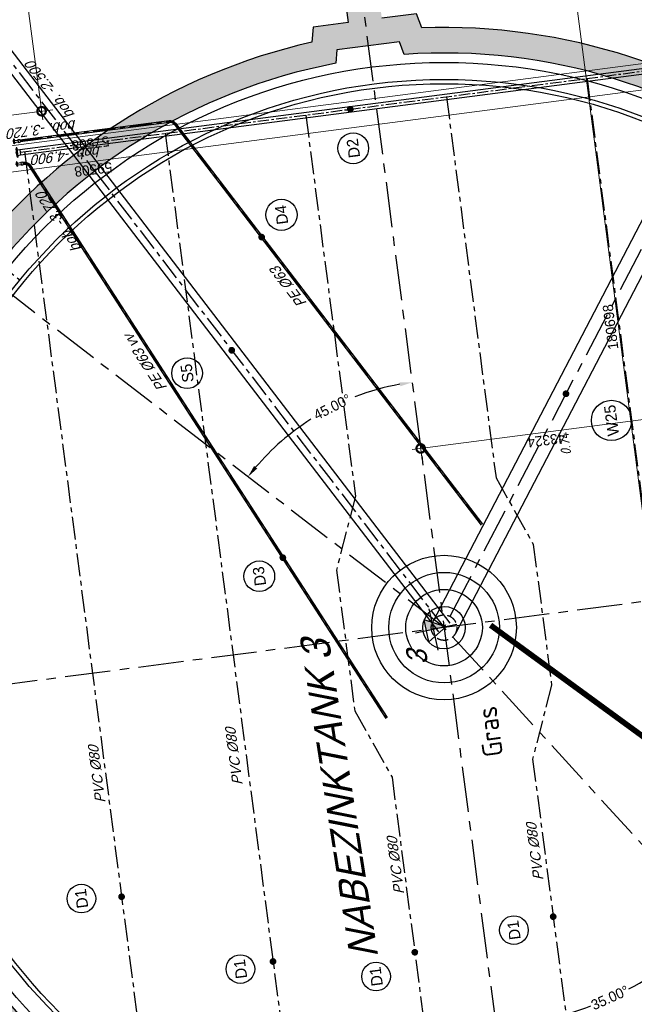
# Model space of a CAD drawing. Extents: x 117893332 to 118394757, y 454959407 to 455669244.
# Tile 19 of 256: x 118183504 to 118205174, y 455171177 to 455205911. Entities that reach past the tile are written whole.
import ezdxf
from ezdxf.enums import TextEntityAlignment as Align

# ---------------------------------------------------------------- set-up
doc = ezdxf.new("R2010")
doc.units = 0
doc.header["$LTSCALE"] = 200
for name, pattern in [('DASHED', [19.05, 12.7, -6.35]), ('Tauw_HIDDEN3', [2.8, 2, -0.8]), ('Tauw_L_Center1', [13, 8, -1.67, 1.66, -1.67]), ('Tauw_L_Center2', [6.499, 4, -0.833, 0.833, -0.833]), ('Tauw_Stramien', [13, 8, -1.67, 1.66, -1.67])]:
    doc.linetypes.add(name, pattern=pattern)
doc.layers.get('0').update_dxf_attribs({"linetype": 'CONTINUOUS'})
for name, color, linetype in [('EL_N_A_EB00----REVISIE~-_-----', 1, 'CONTINUOUS'), ('KABELLOOP', 6, 'CONTINUOUS'), ('LEIDINGLOOP', 6, 'CONTINUOUS'), ('ZU_B_-_MB0090--MAAIVELD_DUN~-_001--', 1, 'CONTINUOUS'), ('ZU_B_-_XX------extern-TEK-T19', 231, 'CONTINUOUS'), ('ZU_N_-_AL999---LA_PE-63_pgr17__18_^200~-_-----', 7, 'CONTINUOUS'), ('ZU_N_-_AL999---LA_PE-63_pgr17__20_^200~M_-----', 7, 'CONTINUOUS'), ('ZU_N_-_AL999---LA_PE-63_vbr11__18_^200~-_-----', 7, 'CONTINUOUS'), ('ZU_N_-_AL999---LA_PE-63_vbr11__18_^200~N_-----', 7, 'CONTINUOUS'), ('ZU_N_-_AL999---LA_PE-63_vbr11__20_^200~M_-----', 7, 'CONTINUOUS'), ('ZU_N_-_AL999---LD_pvc200_vbr11__18_^200~N_-----', 7, 'CONTINUOUS'), ('ZU_N_-_AL999---LD_pvc200_vbr11__20_^200~M_-----', 7, 'CONTINUOUS'), ('ZU_N_-_AL999---LD_pvc80_sdr00__18_^200~-_-----', 7, 'CONTINUOUS'), ('ZU_N_-_AL999---LD_pvc80_sdr00__20_^200~M_-----', 7, 'CONTINUOUS'), ('ZU_N_-_AL999---LS_GVK500_pgr05__18_^200~N_-----', 7, 'CONTINUOUS'), ('ZU_N_-_AL999---LS_GVK500_pgr05__20_^200~M_-----', 7, 'CONTINUOUS'), ('ZU_N_-_AL999---LW_gvk900_pgr05__20_^200~M_-----', 7, 'CONTINUOUS'), ('ZU_N_-_DX1AMA--_maatvoering_ANG__18_^200', 7, 'CONTINUOUS'), ('ZU_N_-_EL999---LA_PE-63_vgr11~W_-----', 15, 'CONTINUOUS'), ('ZU_N_-_EL999---LA_PE-63_zgr17~W_-----', 15, 'CONTINUOUS'), ('ZU_N_-_EL999---LD_PE-65_sdr00~H_-----', 2, 'Tauw_L_Center2'), ('ZU_N_-_EL999---LD_pvc200_vgr11~H_-----', 2, 'Tauw_L_Center2'), ('ZU_N_-_EL999---LD_pvc200_vgr11~W_-----', 8, 'CONTINUOUS'), ('ZU_N_-_EL999---LD_pvc80_sdr00~H_-----', 2, 'Tauw_L_Center2'), ('ZU_N_-_EL999---LS_GVK500_pgr05~H_-----', 2, 'Tauw_L_Center2'), ('ZU_N_-_EL999---LS_GVK500_pgr05~W_-----', 2, 'CONTINUOUS'), ('ZU_N_-_EL999---LW_gvk900_pgr05~H_-----', 2, 'Tauw_L_Center1'), ('ZU_N_-_EL999---LW_gvk900_pgr05~W_-----', 2, 'CONTINUOUS'), ('ZU_N_-_MB00----SYM_SONDERING~-_001--', 1, 'CONTINUOUS'), ('ZU_N_-_ML999---LA_PE-63_pgr17__20_^200~M_-----', 7, 'CONTINUOUS'), ('ZU_N_-_ML999---LA_PE-63_vbr11__20_^200~M_-----', 7, 'CONTINUOUS'), ('ZU_N_-_ML999---LD_pvc200_vbr11__20_^200~M_-----', 7, 'CONTINUOUS'), ('ZU_N_-_ML999---LD_pvc80_sdr00__20_^200~M_-----', 7, 'CONTINUOUS'), ('ZU_N_-_ML999---LS_GVK500_pgr05__20_^200~M_-----', 7, 'CONTINUOUS'), ('ZU_N_-_ML999---LW_gvk900_pgr05__20_^200~M_-----', 7, 'CONTINUOUS'), ('ZU_N_-_TB00----tekst__35_^200~-_-----', 7, 'CONTINUOUS'), ('ZU_N_-_TB00----tekst__50_^200~-_-----', 7, 'CONTINUOUS'), ('ZU_N_A_EB00--E-BETON~-_-----', 7, 'CONTINUOUS'), ('ZU_N_A_EL999---L__GY-KR63_pn10~W_-----', 8, 'CONTINUOUS'), ('ZU_N_A_EL999---L__GY-VK200_pn10~W_-----', 8, 'CONTINUOUS'), ('ZU_N_A_EV02----_kant verharding ov betontegels-halfsteensverband~k_-----', 253, 'CONTINUOUS'), ('ZU_N_A_HV01----_arcering verharding gv asfalt~v_-----', 253, 'CONTINUOUS'), ('ZU_N_A_HV01----_arcering verharding ov grind~v_-----', 253, 'CONTINUOUS'), ('ZU_N_A_HV02----molgoot ov betonstraatsteen~v_-----', 253, 'CONTINUOUS'), ('ZU_N_D_EB00----ONDERDEEL~-_-----', 2, 'CONTINUOUS'), ('ZU_N_H_EB00--E-BETON~-_-----', 7, 'Tauw_HIDDEN3'), ('ZU_N_N_MB00X---ALG_Stramien~-_-----', 7, 'Tauw_Stramien')]:
    doc.layers.add(name, color=color, linetype=linetype)
doc.layers.add('ZU_N_-_DX1AMA--_maatvoering_LIN__18_^200', color=7, linetype='CONTINUOUS', lineweight=18)
doc.styles.add('civiel', font='civiel.shx')
doc.styles.add('ISO', font='ISO')
doc.styles.add('TAUW-ISOCP', font='tcb_isocp.shx')
doc.styles.add('tcb_isocp', font='tcb_isocp.shx')
doc.dimstyles.new('tzu18-dot_^200', dxfattribs={"dimscale": 200, "dimtxt": 1.8, "dimasz": 3, "dimexe": 2, "dimexo": 0, "dimgap": 0.5, "dimtad": 1, "dimdec": 0, "dimzin": 0, "dimdsep": 46, "dimtxsty": 'TAUW-ISOCP', "dimblk": 'DOTSMALL', "dimcen": 2, "dimdle": 1.5, "dimclre": 8, "dimadec": 0, "dimazin": 0, "dimtp": 1, "dimtm": 1, "dimtfac": 1, "dimtix": 1, "dimtmove": 1, "dimatfit": 3, "dimldrblk": 'DOTSMALL', "dimfxl": 1, "dimtvp": 0.5, "dimtolj": 1, "dimtzin": 0, "dimlwd": -1, "dimlwe": 5, "dimarcsym": 0})

# ---------------------------------------------------------------- blocks, each defined once
blk = doc.blocks.new('_VK200200')
at = {"color": 0}
for p, q in [((0, 134), (0, -134)), ((0, 134), (24, 134)), ((24, 170), (24, -170)), ((41, 170), (24, 170)), ((41, 170), (41, -170)), ((41, 100), (140, 100)), ((61, 100), (41, 100)), ((140, 100), (140, -100)), ((0, -134), (24, -134)), ((41, -170), (24, -170)), ((41, -100), (140, -100)), ((61, -100), (41, -100))]:
    blk.add_line(p, q, dxfattribs=at)
blk.add_point((0, 0), dxfattribs=at)
blk = doc.blocks.new('_KR5063')
for p, q in [((0, 51), (0, -51)), ((0, 51), (19, 51)), ((19, 82.5), (19, -82.5)), ((35, 82.5), (19, 82.5)), ((35, 82.5), (35, -82.5)), ((35, 31.5), (165, 31.5)), ((55, 31.5), (35, 31.5)), ((165, 51), (165, -51)), ((165, 51), (235, 51)), ((235, 51), (235, -51)), ((0, -51), (19, -51)), ((35, -82.5), (19, -82.5)), ((35, -31.5), (165, -31.5)), ((55, -31.5), (35, -31.5)), ((165, -51), (235, -51))]:
    blk.add_line(p, q)
blk.add_point((0, 0))
blk = doc.blocks.new('zusondg1')
for p, q in [((0, -1.056), (0, 0.819)), ((-0.934, 0), (0.934, 0)), ((-0.5, 0.315), (0, -0.551)), ((-0.5, 0.315), (0.5, 0.315)), ((0, -0.551), (0.5, 0.315))]:
    blk.add_line(p, q)
for points in [[(0, -0.551), (0, 0.315), (0.5, 0.315)], [(0, -0.551), (0, 0.315), (0.5, 0.315), (0, -0.551)]]:
    blk.add_solid(points)
blk = doc.blocks.new('*D177')
at = {"layer": 'ZU_N_-_DX1AMA--_maatvoering_ANG__18_^200', "transparency": 16777216}
for start, end in [(100.2572, 111.1035), (122.606, 139.5826)]:
    blk.add_arc((118198466, 455184465), 8725, start, end, dxfattribs=at)
for points in [[(118196901, 455193122), (118196923, 455192979), (118197339, 455193117)], [(118191879, 455190077), (118191767, 455190167), (118191551, 455189786)]]:
    blk.add_solid(points, dxfattribs=at)
at = {"layer": 'ZU_N_-_DX1AMA--_maatvoering_ANG__18_^200', "transparency": 16777216, "insert": (118194524, 455192249), "char_height": 360, "attachment_point": 5, "rotation": 26.8547, "style": 'civiel'}
blk.add_mtext('\\A1;45.00°', dxfattribs=at)
blk = doc.blocks.new('_DotSmall')
at = {"color": 0, "linetype": 'ByBlock', "const_width": 0.5}
blk.add_lwpolyline([(-0.0625, 0, 1), (0.0625, 0, 1)], format="xyb", close=True, dxfattribs=at)
blk = doc.blocks.new('*D205')
at = {"layer": 'ZU_N_-_DX1AMA--_maatvoering_LIN__18_^200', "color": 8, "lineweight": 5, "transparency": 16777216}
for p, q in [((118240510, 455197091), (118240655, 455195981)), ((118197549, 455191499), (118197693, 455190389))]:
    blk.add_line(p, q, dxfattribs=at)
at = {"layer": 'ZU_N_-_DX1AMA--_maatvoering_LIN__18_^200', "color": 0, "transparency": 16777216}
blk.add_line((118197344, 455190747), (118240900, 455196416), dxfattribs=at)
at = {"layer": 'ZU_N_-_DX1AMA--_maatvoering_LIN__18_^200', "color": 0, "transparency": 16777216, "xscale": 600, "yscale": 600, "zscale": 600}
for p, rotation in [((118240603, 455196377), 7.416313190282), ((118197642, 455190785), 187.416313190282)]:
    blk.add_blockref('_DotSmall', p, dxfattribs=dict(at, rotation=rotation))
at = {"layer": 'ZU_N_-_DX1AMA--_maatvoering_LIN__18_^200', "color": 0, "transparency": 16777216, "insert": (118202072, 455191080), "char_height": 360, "attachment_point": 5, "rotation": 187.4163, "style": 'TAUW-ISOCP'}
blk.add_mtext('\\A1;43324', dxfattribs=at)
blk = doc.blocks.new('*D206')
at = {"layer": 'ZU_N_-_DX1AMA--_maatvoering_LIN__18_^200', "color": 8, "lineweight": 5, "transparency": 16777216}
for p, q in [((118182995, 455364675), (118182152, 455364566)), ((118206319, 455185489), (118205476, 455185379))]:
    blk.add_line(p, q, dxfattribs=at)
at = {"layer": 'ZU_N_-_DX1AMA--_maatvoering_LIN__18_^200', "color": 0, "transparency": 16777216}
blk.add_line((118205912, 455185134), (118182510, 455364915), dxfattribs=at)
at = {"layer": 'ZU_N_-_DX1AMA--_maatvoering_LIN__18_^200', "color": 0, "transparency": 16777216, "xscale": 600, "yscale": 600, "zscale": 600}
for p, rotation in [((118182549, 455364617), 97.41631319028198), ((118205873, 455185431), 277.416313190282)]:
    blk.add_blockref('_DotSmall', p, dxfattribs=dict(at, rotation=rotation))
at = {"layer": 'ZU_N_-_DX1AMA--_maatvoering_LIN__18_^200', "color": 0, "transparency": 16777216, "insert": (118204336, 455195072), "char_height": 360, "attachment_point": 5, "rotation": 97.4163, "style": 'TAUW-ISOCP'}
blk.add_mtext('\\A1;180698', dxfattribs=at)
blk = doc.blocks.new('*D208')
at = {"layer": 'ZU_N_-_DX1AMA--_maatvoering_LIN__18_^200', "color": 8, "lineweight": 5, "transparency": 16777216}
for p, q in [((118163073, 455362082), (118163916, 455362192)), ((118181831, 455202364), (118184672, 455202734))]:
    blk.add_line(p, q, dxfattribs=at)
at = {"layer": 'ZU_N_-_DX1AMA--_maatvoering_LIN__18_^200', "color": 0, "transparency": 16777216}
blk.add_line((118184314, 455202384), (118163480, 455362438), dxfattribs=at)
at = {"layer": 'ZU_N_-_DX1AMA--_maatvoering_LIN__18_^200', "color": 0, "transparency": 16777216, "xscale": 600, "yscale": 600, "zscale": 600}
for p, rotation in [((118163519, 455362140), 97.41631319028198), ((118184275, 455202682), 277.416313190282)]:
    blk.add_blockref('_DotSmall', p, dxfattribs=dict(at, rotation=rotation))
at = {"layer": 'ZU_N_-_DX1AMA--_maatvoering_LIN__18_^200', "color": 0, "transparency": 16777216, "insert": (118183390, 455207311), "char_height": 360, "attachment_point": 5, "rotation": 97.4163, "style": 'TAUW-ISOCP'}
blk.add_mtext('\\A1;160804', dxfattribs=at)
blk = doc.blocks.new('*D209')
at = {"layer": 'ZU_N_-_DX1AMA--_maatvoering_LIN__18_^200', "color": 8, "lineweight": 5, "transparency": 16777216}
for p, q in [((118238903, 455209440), (118239047, 455208330)), ((118181831, 455202364), (118182020, 455200907))]:
    blk.add_line(p, q, dxfattribs=at)
at = {"layer": 'ZU_N_-_DX1AMA--_maatvoering_LIN__18_^200', "color": 0, "transparency": 16777216}
blk.add_line((118181671, 455201265), (118239293, 455208765), dxfattribs=at)
at = {"layer": 'ZU_N_-_DX1AMA--_maatvoering_LIN__18_^200', "color": 0, "transparency": 16777216, "xscale": 600, "yscale": 600, "zscale": 600}
for p, rotation in [((118238995, 455208726), 7.416313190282), ((118181969, 455201303), 187.416313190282)]:
    blk.add_blockref('_DotSmall', p, dxfattribs=dict(at, rotation=rotation))
at = {"layer": 'ZU_N_-_DX1AMA--_maatvoering_LIN__18_^200', "color": 0, "transparency": 16777216, "insert": (118186001, 455201546), "char_height": 360, "attachment_point": 5, "rotation": 187.4163, "style": 'TAUW-ISOCP'}
blk.add_mtext('\\A1;57508', dxfattribs=at)
blk = doc.blocks.new('*D210')
at = {"layer": 'ZU_N_-_DX1AMA--_maatvoering_LIN__18_^200', "color": 8, "lineweight": 5, "transparency": 16777216}
for p, q in [((118239021, 455208528), (118239166, 455207417)), ((118180011, 455200847), (118180156, 455199736))]:
    blk.add_line(p, q, dxfattribs=at)
at = {"layer": 'ZU_N_-_DX1AMA--_maatvoering_LIN__18_^200', "color": 0, "transparency": 16777216}
blk.add_line((118179807, 455200094), (118239412, 455207853), dxfattribs=at)
at = {"layer": 'ZU_N_-_DX1AMA--_maatvoering_LIN__18_^200', "color": 0, "transparency": 16777216, "xscale": 600, "yscale": 600, "zscale": 600}
for p, rotation in [((118239114, 455207814), 7.416313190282), ((118180104, 455200133), 187.416313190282)]:
    blk.add_blockref('_DotSmall', p, dxfattribs=dict(at, rotation=rotation))
at = {"layer": 'ZU_N_-_DX1AMA--_maatvoering_LIN__18_^200', "color": 0, "transparency": 16777216, "insert": (118186099, 455200631), "char_height": 360, "attachment_point": 5, "rotation": 187.4163, "style": 'TAUW-ISOCP'}
blk.add_mtext('\\A1;59508', dxfattribs=at)
blk = doc.blocks.new('*D263')
at = {"layer": 'ZU_N_-_DX1AMA--_maatvoering_ANG__18_^200', "transparency": 16777216}
for start, end in [(297.0695, 310.6864), (279.1498, 291.2049)]:
    blk.add_arc((118198466, 455184465), 14309, start, end, dxfattribs=at)
for points in [[(118207746, 455173669), (118207842, 455173561), (118208117, 455173902)], [(118200751, 455170267), (118200731, 455170410), (118200314, 455170276)]]:
    blk.add_solid(points, dxfattribs=at)
at = {"layer": 'ZU_N_-_DX1AMA--_maatvoering_ANG__18_^200', "transparency": 16777216, "insert": (118204317, 455171408), "char_height": 360, "attachment_point": 5, "rotation": 24.1372, "style": 'TAUW-ISOCP'}
blk.add_mtext('\\A1;35.00°', dxfattribs=at)
blk = doc.blocks.new('A$C051E189E')
at = {"layer": 'LEIDINGLOOP', "linetype": 'DASHED', "const_width": 200}
blk.add_lwpolyline([(-5706, 21708, 0.593975), (-14559, -16810)], format="xyb", dxfattribs=at)
blk.add_lwpolyline([(-16511, -21622), (-15727, -20837), (-15727, -18037), (-127, -1637)], dxfattribs=at)
blk = doc.blocks.new('A$C6DFC50BF')
at = {"layer": 'KABELLOOP', "linetype": 'DASHED', "const_width": 200}
blk.add_lwpolyline([(-5706, 21708, 0.593975), (-14559, -16810)], format="xyb", dxfattribs=at)
blk.add_lwpolyline([(-16511, -21622), (-15727, -20837), (-15727, -18037), (-127, -1637)], dxfattribs=at)

msp = doc.modelspace()

# ---------------------------------------------------------------- hatches: boundary and pattern name
at = {"layer": 'ZU_N_A_HV01----_arcering verharding gv asfalt~v_-----'}
h = msp.add_hatch(dxfattribs=at)
h.set_pattern_fill('ASFALT', color=256, scale=3000)
h.set_pattern_definition([(157.41631, (118248804.68, 455213277.6), (-144.0122, -346.24485), []), (217.41631, (118248804.68, 455213277.6), (227.85075, -297.8406), [])])
h.paths.add_polyline_path([(118253562.5, 455173882.8, -0.413671), (118245855.8, 455163886.8), (118232779.4, 455162183.4, -0.2396014), (118226539.3, 455164396.4), (118222931.6, 455163926.7), (118222383.7, 455168135.5), (118218106.9, 455167574.6), (118214434.7, 455164219.5), (118215506.4, 455155986.2), (118286398.3, 455165214), (118285827.7, 455169598.1), (118269443.6, 455167465.5, -0.4142136), (118257765.8, 455176453.3), (118256227.9, 455188268.7, -0.4142136), (118265215.7, 455199946.5), (118292266.1, 455203467.5), (118291600.1, 455208584.4), (118288512.1, 455208182.4, -0.4142136), (118286360.3, 455209838.5), (118282082.5, 455242702.4), (118277103.6, 455242054.3, -0.4142136), (118269661, 455247782.5), (118267518.7, 455264240.6), (118262945.7, 455263645.4), (118267639.6, 455227475.9), (118267223.1, 455227422), (118267223.1, 455227421.8), (118252708.4, 455225559), (118252749.8, 455225241.2), (118251437.4, 455225070.9), (118250715, 455230620.6), (118243327.3, 455287376.9), (118243629.7, 455287416.2), (118243124.4, 455290872.4), (118240928.7, 455307740.1, -0.4142135), (118245603.8, 455313814.3), (118274546.5, 455317581.7), (118274030.2, 455321548.3), (118245583.3, 455317845.4, -0.4142136), (118239509, 455322520.5), (118233549.8, 455368302.3, 0.4142136), (118222813.3, 455376565.6), (118207809.9, 455374612.7, 0.4142136), (118199546.6, 455363876.2), (118205505.9, 455318094.4, -0.4142124), (118200830.9, 455312020.1), (118163460.6, 455307155.6), (118165370.9, 455292480.2), (118168069.6, 455292831.5), (118168020.6, 455293207.6, -0.4142129), (118177008.5, 455304885.4), (118193278.4, 455307003.2, -0.1343417), (118196112.3, 455306610.7), (118204322.8, 455303093.5), (118205538.1, 455305921.5, -0.2648124), (118209818.1, 455309156.2), (118230144.2, 455311802, -0.4142136), (118236218.5, 455307127), (118240860.1, 455271468.1, -0.4142136), (118236185, 455265393.9), (118214173, 455262528.6), (118214897.7, 455256960.6, -0.4142136), (118212810.3, 455254248.5), (118211683.3, 455254101.8), (118212034, 455251407.1), (118215577.2, 455248630.1), (118219142.1, 455249094.1), (118218436.6, 455254511.8, -0.4142294), (118220524, 455257224), (118236969.8, 455259364.7, -0.414213), (118243044, 455254689.7), (118246252.7, 455230039.7)])
h.paths.add_polyline_path([(118261528.7, 455214269.2, -0.4142136), (118263616.1, 455216981.4), (118275257.9, 455218496.7, -0.4142136), (118277970, 455216409.4), (118278976.7, 455208675.7, -0.4142136), (118276889.3, 455205963.6), (118274097.8, 455205600.3, -0.4142136), (118272506.4, 455206825.1), (118272485.3, 455206987.6), (118269242.6, 455206565.5), (118269263.8, 455206403, -0.4142136), (118268038.9, 455204811.6), (118265247.5, 455204448.2, -0.4142136), (118262535.4, 455206535.6)], flags=16)
h.paths.add_polyline_path([(118241537.9, 455300913.5), (118240100, 455300726.2), (118239912.7, 455302164.1), (118241350.6, 455302351.4)], flags=16)
h.paths.add_polyline_path([(118240440.7, 455309039.9), (118239002.9, 455308852.6), (118238815.6, 455310290.4), (118240253.4, 455310477.7)], flags=16)
h.paths.add_polyline_path([(118229627.9, 455315768.6), (118215546.7, 455313935.7, -0.4142136), (118209472.4, 455318610.7), (118204138, 455359592.1, -0.4142395), (118213125.7, 455371270.9), (118217290.6, 455371813, -0.4142136), (118228968.4, 455362825.1), (118234303, 455321842.8, -0.4142136)], flags=16)
h.paths.add_polyline_path([(118229573.7, 455316185), (118215492.5, 455314352.1, -0.4142136), (118209888.9, 455318664.9), (118204554.5, 455359646.4, -0.41424), (118213180, 455370854.4), (118217344.8, 455371396.5, -0.4142136), (118228551.9, 455362770.9), (118233886.5, 455321788.6, -0.4142136)], flags=0)
h.paths.add_polyline_path([(118232786.1, 455366810.1), (118231546.6, 455366648.6), (118231359.3, 455368086.5), (118232598.8, 455368248)], flags=0)
at = {"layer": 'ZU_N_A_HV01----_arcering verharding ov grind~v_-----'}
h = msp.add_hatch(dxfattribs=at)
h.set_pattern_fill('BETONTEGELSHALF', color=256, scale=1200)
h.set_pattern_definition([(97.4163, (118248804.68, 455213277.6), (-356.9884, -46.4681), [360, 0]), (187.4163, (118248804.68, 455213277.6), (-46.4681, 356.9884), [360, -360]), (187.4163, (118248424.45, 455213409.6), (-46.4681, 356.9884), [360, -360]), (97.4163, (118248626.18, 455213254.35), (-356.9884, -46.4681), [360, 0])])
h.paths.add_polyline_path([(118200802, 455302420.9), (118198511.6, 455303421.6), (118199145.9, 455304854.2), (118198306.6, 455305213.8), (118197382.4, 455303095.1, 0.4192254), (118170441.8, 455289326.6), (118168557.7, 455289081.4), (118169614.5, 455280963), (118170454.8, 455281078.3, -53.7292087), (118170651.4, 455279579.4), (118169809.3, 455279466.3), (118169870.2, 455278998.2, 0.3918791), (118192972.4, 455261879.9, 0.0746823), (118199066.6, 455263484), (118200598.7, 455251713.6, 0.074943), (118194298.8, 455251694.8, 0.1709836), (118181916.1, 455245069.7), (118180796.6, 455245862.4), (118180020.8, 455244852.2), (118178738.2, 455243182.2), (118179783.3, 455242311.6, 0.413518), (118185962.3, 455213107, 0.1098393), (118194551, 455209880.8), (118195081.3, 455205807.1), (118193855.9, 455205647.6), (118193809.7, 455205117.1, 0.3611199), (118177310.3, 455183679.5), (118176809.2, 455183499), (118177283.5, 455179855.7), (118177814, 455179809.5, 0.3611199), (118199251.6, 455163310.1), (118199432.1, 455162809), (118203075.4, 455163283.3), (118203121.6, 455163813.8, 0.3611199), (118219621.1, 455185251.4), (118220122.1, 455185431.9), (118219647.8, 455189075.2), (118219117.3, 455189121.4, 0.3611199), (118197679.7, 455205620.9), (118197499.2, 455206121.9), (118196271.2, 455205962), (118195779, 455209743.5, 0.0471511), (118199755.8, 455209792, 0.3598318), (118218572.7, 455229059.5, 0.3785073), (118201837.6, 455251492.7), (118201348.9, 455255247.4), (118201348.9, 455255247.4), (118200697, 455260255.2), (118200207.5, 455264015.7, 0.5816597), (118202100, 455300845.4), (118203062.9, 455303176.3), (118201413.1, 455303897)])
h.paths.add_polyline_path([(118217422.5, 455234392.4), (118217614.8, 455234374.6), (118217870.6, 455232375.2), (118217704.9, 455232307.2, -0.3827551), (118201191.5, 455210894.1), (118201189.2, 455210733.2), (118199170, 455210456.3), (118199070.5, 455210630.6, -0.3827127), (118177563.8, 455227173.4), (118177396.8, 455227173.2), (118177112.6, 455229235.6), (118177280, 455229303.8, -0.1750201), (118180975.6, 455242489.7), (118179978.9, 455243320.1), (118180983, 455244627.6), (118182048.4, 455243873.2, -0.1731812), (118193877.8, 455250727.9), (118193890.4, 455250849.7), (118196004.5, 455251155), (118196021.4, 455251034.8, -0.3835888)], flags=16)
h.paths.add_polyline_path([(118196897.8, 455205136), (118197059.6, 455204686.6, -0.3794767), (118218373, 455188282.8), (118218848.8, 455188241.4), (118219136.2, 455186033.4), (118218686.8, 455185871.5, -0.3794767), (118202283, 455164558.2), (118202241.6, 455164082.3), (118200033.6, 455163794.9), (118199871.7, 455164244.3, -0.3794767), (118178558.4, 455180648.1), (118178082.5, 455180689.5), (118177795.1, 455182897.6), (118178244.5, 455183059.4, -0.3794767), (118194648.3, 455204372.8), (118194689.7, 455204848.6)], flags=16)
at = {"layer": 'ZU_N_A_HV02----molgoot ov betonstraatsteen~v_-----'}
h = msp.add_hatch(dxfattribs=at)
h.set_pattern_fill('BRICK', color=256, scale=33.07086)
h.set_pattern_definition([(97.41631, (118248804.68, 455213277.58), (-208.2432, -27.10636), []), (187.4163, (118248804.68, 455213277.6), (54.2127, -416.4864), [210, -210]), (187.4163, (118248777.57, 455213485.83), (54.2127, -416.4864), [-210, 210])])
h.paths.add_polyline_path([(118236130.8, 455265810.4), (118213702.3, 455262890.9), (118213756.5, 455262474.4), (118214481.2, 455256906.4, -0.4142136), (118212756.1, 455254665), (118211212.6, 455254464), (118211639.7, 455251182.5), (118215456.8, 455248190.8), (118219612.8, 455248731.8), (118218853.1, 455254566, -0.4142295), (118220578.2, 455256807.5), (118237024, 455258948.2, -0.4142136), (118242627.6, 455254635.5), (118245836.2, 455229985.5), (118253115.1, 455174065.7, -0.4217249), (118245799.5, 455164303), (118232725.2, 455162599.9, -0.2477246), (118226700.8, 455164841), (118223293.5, 455164399.8), (118222746, 455168606.4), (118217921.3, 455167973.9), (118213990, 455164382.1), (118215144.2, 455155515.5), (118286452.5, 455164797.5), (118286398.3, 455165214), (118215506.4, 455155986.2), (118214434.7, 455164219.5), (118218106.9, 455167574.6), (118222383.7, 455168135.5), (118222931.6, 455163926.7), (118226539.3, 455164396.4, 0.2396014), (118232779.4, 455162183.4), (118245855.8, 455163886.8, 0.413671), (118253562.5, 455173882.8), (118246252.7, 455230039.7), (118243044, 455254689.7, 0.414213), (118236969.8, 455259364.7), (118220524, 455257224, 0.4142294), (118218436.6, 455254511.8), (118219142.1, 455249094.1), (118215577.2, 455248630.1), (118212034, 455251407.1), (118211683.3, 455254101.8), (118212810.3, 455254248.5, 0.4142136), (118214897.7, 455256960.6), (118214173, 455262528.6), (118236185, 455265393.9, 0.4142136), (118240860.1, 455271468.1), (118236218.5, 455307127, 0.4142136), (118230144.2, 455311802), (118209818.1, 455309156.2, 0.2648124), (118205538.1, 455305921.5), (118204322.8, 455303093.5), (118196112.3, 455306610.7, 0.1343417), (118193278.4, 455307003.2), (118177008.5, 455304885.4, 0.4142129), (118168020.6, 455293207.6), (118168069.6, 455292831.5), (118168486.1, 455292885.7), (118168437.1, 455293261.8, -0.4142129), (118177062.7, 455304468.9), (118193332.6, 455306586.7, -0.1343417), (118195946.9, 455306224.6), (118199133.4, 455304859.6), (118204543.5, 455302542), (118205924.4, 455305755.6, -0.2648231), (118209872.9, 455308739.8), (118222173, 455310340.9), (118230198.4, 455311385.5, -0.4142144), (118235802, 455307072.8), (118240443.6, 455271413.9, -0.4142136)])

# ---------------------------------------------------------------- linework, layer by layer
at = {"layer": 'ZU_N_-_EL999---LA_PE-63_vgr11~W_-----', "linetype": 'Continuous'}
for p, q in [((118188768.5, 455202355.8), (118188776.6, 455202293.3)), ((118189001.2, 455202259), (118188951.1, 455202220.8))]:
    msp.add_line(p, q, dxfattribs=at)
at = {"layer": 'ZU_N_-_EL999---LA_PE-63_vgr11~W_-----'}
for points in [[(118183508.1, 455201671.1), (118188768.5, 455202355.8, -0.2679323), (118189001.2, 455202259), (118199821.7, 455188116.5)], [(118183516.2, 455201608.6), (118188776.6, 455202293.3, -0.2679323), (118188951.1, 455202220.8), (118199771.7, 455188078.3)]]:
    msp.add_lwpolyline(points, format="xyb", dxfattribs=at)
at = {"layer": 'ZU_N_-_EL999---LA_PE-63_zgr17~W_-----', "linetype": 'Continuous'}
for p, q in [((118183642.9, 455200881.9), (118183651, 455200819.4)), ((118183887.1, 455200768.7), (118183834.2, 455200734.5))]:
    msp.add_line(p, q, dxfattribs=at)
at = {"layer": 'ZU_N_-_EL999---LA_PE-63_zgr17~W_-----'}
for points in [[(118183611.3, 455200877.8), (118183642.9, 455200881.9, -0.2894514), (118183887.1, 455200768.7), (118196461.1, 455181290.3)], [(118183619.5, 455200815.3), (118183651, 455200819.4, -0.2894514), (118183834.2, 455200734.5), (118196408.2, 455181256.1)]]:
    msp.add_lwpolyline(points, format="xyb", dxfattribs=at)
at = {"layer": 'ZU_N_-_EL999---LD_PE-65_sdr00~H_-----'}
for points in [[(118183512.1, 455201639.8), (118188772.6, 455202324.6, -0.2679323), (118188976.1, 455202239.9), (118199796.7, 455188097.4)], [(118183615.4, 455200846.5), (118183647, 455200850.6, -0.2894514), (118183860.7, 455200751.6), (118196434.7, 455181273.2)]]:
    msp.add_lwpolyline(points, format="xyb", dxfattribs=at)
at = {"layer": 'ZU_N_-_EL999---LD_pvc200_vgr11~H_-----', "ltscale": 0.5}
msp.add_lwpolyline([(118183518.7, 455201237.3), (118217359.2, 455205642.2)], dxfattribs=at)
at = {"layer": 'ZU_N_-_EL999---LD_pvc200_vgr11~W_-----', "ltscale": 0.5}
for points in [[(118183505.8, 455201336.5), (118217346.3, 455205741.4)], [(118183531.6, 455201138.1), (118217372.1, 455205543.1)]]:
    msp.add_lwpolyline(points, dxfattribs=at)
at = {"layer": 'ZU_N_-_EL999---LD_pvc80_sdr00~H_-----'}
for points in [[(118203507.1, 455203839.1), (118209013.5, 455161536.8)], [(118198548.9, 455203193.8), (118200299.4, 455189746.3), (118201613.7, 455187396.3), (118202259.1, 455182438.1), (118201590.1, 455179830), (118204186.4, 455159884)], [(118193590.8, 455202548.4), (118195341.2, 455189100.9), (118194672.2, 455186492.8), (118195317.6, 455181534.6), (118196632, 455179184.6), (118199228.3, 455159238.6)], [(118188632.6, 455201903), (118194139, 455159600.7)], [(118183674.4, 455201257.6), (118188900.3, 455161109.9)]]:
    msp.add_lwpolyline(points, dxfattribs=at)
at = {"layer": 'ZU_N_-_EL999---LS_GVK500_pgr05~H_-----'}
msp.add_lwpolyline([(118201023, 455257751.3), (118185474.3, 455255726.4, 0.1989124), (118184976.8, 455255440.1), (118173034.9, 455239922, 0.1989124), (118172885.5, 455239367.8), (118176229, 455213694.2, 0.1316525), (118176377.1, 455213335.3), (118186167.7, 455200538.9), (118198465.7, 455184465.5)], format="xyb", dxfattribs=at)
at = {"layer": 'ZU_N_-_EL999---LS_GVK500_pgr05~W_-----'}
for points in [[(118200990.7, 455257999.2), (118185442, 455255974.3, 0.1989124), (118184778.7, 455255592.5), (118172836.8, 455240074.5, 0.1989124), (118172637.6, 455239335.5), (118175981.1, 455213661.9, 0.1316525), (118176178.6, 455213183.4), (118198267.1, 455184313.5)], [(118201055.2, 455257503.4), (118185506.6, 455255478.5, 0.1989124), (118185174.9, 455255287.6), (118173233, 455239769.6, 0.1989124), (118173133.5, 455239400.1), (118176476.9, 455213726.4, 0.1316525), (118176575.7, 455213487.2), (118198664.2, 455184617.4)]]:
    msp.add_lwpolyline(points, format="xyb", dxfattribs=at)
at = {"layer": 'ZU_N_-_EL999---LW_gvk900_pgr05~H_-----'}
msp.add_lwpolyline([(118207816.3, 455202414.3), (118198465.7, 455184465.5)], dxfattribs=at)
at = {"layer": 'ZU_N_-_EL999---LW_gvk900_pgr05~W_-----'}
for points in [[(118207414.9, 455202617.7), (118198066.6, 455184673.4)], [(118208213.1, 455202201.9), (118198864.7, 455184257.6)]]:
    msp.add_lwpolyline(points, dxfattribs=at)
at = {"layer": 'ZU_N_-_ML999---LA_PE-63_pgr17__20_^200~M_-----', "flags": 128}
msp.add_lwpolyline([(118192036.1, 455198240.6, 0, 0, 0), (118191956.5, 455198150.7, 0, 91.8, 0), (118191962.6, 455198157.5, 91.8, 169.7, 0), (118191979.8, 455198177, 169.7, 221.7, 0), (118192005.6, 455198206.2, 221.7, 240, 0), (118192036.1, 455198240.6, 240, 221.7, 0), (118192066.5, 455198274.9, 221.7, 169.7, 0), (118192092.3, 455198304.1, 169.7, 91.8, 0), (118192109.5, 455198323.6, 91.8, 0, 0), (118192115.6, 455198330.4, 0, 0, 0), (118192036.1, 455198240.6, 0, 0, 0), (118192367.9, 455198615.6, 0, 0, 0)], format="xyseb", dxfattribs=at)
at = {"layer": 'ZU_N_-_ML999---LA_PE-63_pgr17__20_^200~M_-----'}
msp.add_circle((118192732.2, 455199027.3), 549.7, dxfattribs=at)
at = {"layer": 'ZU_N_-_ML999---LA_PE-63_vbr11__20_^200~M_-----', "flags": 128}
msp.add_lwpolyline([(118192781.6, 455186932.2, 0, 0, 0), (118192875.7, 455187006.7, 0, 91.8, 0), (118192868.5, 455187001, 91.8, 169.7, 0), (118192848.1, 455186984.9, 169.7, 221.7, 0), (118192817.6, 455186960.7, 221.7, 240, 0), (118192781.6, 455186932.2, 240, 221.7, 0), (118192745.6, 455186903.7, 221.7, 169.7, 0), (118192715, 455186879.6, 169.7, 91.8, 0), (118192694.6, 455186863.4, 91.8, 0, 0), (118192687.4, 455186857.8, 0, 0, 0), (118192781.6, 455186932.2, 0, 0, 0), (118192376.3, 455186611.7, 0, 0, 0)], format="xyseb", dxfattribs=at)
at = {"layer": 'ZU_N_-_ML999---LA_PE-63_vbr11__20_^200~M_-----'}
msp.add_circle((118191952.3, 455186276.4), 540.6, dxfattribs=at)
at = {"layer": 'ZU_N_-_ML999---LD_pvc200_vbr11__20_^200~M_-----', "flags": 128}
msp.add_lwpolyline([(118195161.2, 455202752.8, 0, 0, 0), (118195152.4, 455202872.5, 0, 91.8, 0), (118195153, 455202863.3, 91.8, 169.7, 0), (118195154.9, 455202837.4, 169.7, 221.7, 0), (118195157.8, 455202798.6, 221.7, 240, 0), (118195161.2, 455202752.8, 240, 221.7, 0), (118195164.6, 455202707, 221.7, 169.7, 0), (118195167.4, 455202668.1, 169.7, 91.8, 0), (118195169.3, 455202642.2, 91.8, 0, 0), (118195170, 455202633.1, 0, 0, 0), (118195161.2, 455202752.8, 0, 0, 0), (118195222.7, 455201917, 0, 0, 0)], format="xyseb", dxfattribs=at)
at = {"layer": 'ZU_N_-_ML999---LD_pvc200_vbr11__20_^200~M_-----'}
msp.add_circle((118195262.7, 455201375), 543.5, dxfattribs=at)
at = {"layer": 'ZU_N_-_ML999---LD_pvc80_sdr00__20_^200~M_-----', "flags": 128}
for points in [[(118187096.1, 455174970.6, 0, 0, 0), (118187216, 455174976.3, 0, 91.8, 0), (118187206.9, 455174975.8, 91.8, 169.7, 0), (118187180.9, 455174974.6, 169.7, 221.7, 0), (118187142, 455174972.8, 221.7, 240, 0), (118187096.1, 455174970.6, 240, 221.7, 0), (118187050.3, 455174968.5, 221.7, 169.7, 0), (118187011.3, 455174966.7, 169.7, 91.8, 0), (118186985.4, 455174965.5, 91.8, 0, 0), (118186976.2, 455174965, 0, 0, 0), (118187096.1, 455174970.6, 0, 0, 0), (118186185, 455174928, 0, 0, 0)], [(118202314.1, 455174268.2, 0, 0, 0), (118202427.6, 455174307.1, 0, 91.8, 0), (118202419, 455174304.1, 91.8, 169.7, 0), (118202394.4, 455174295.7, 169.7, 221.7, 0), (118202357.5, 455174283.1, 221.7, 240, 0), (118202314.1, 455174268.2, 240, 221.7, 0), (118202270.7, 455174253.3, 221.7, 169.7, 0), (118202233.8, 455174240.6, 169.7, 91.8, 0), (118202209.2, 455174232.2, 91.8, 0, 0), (118202200.6, 455174229.3, 0, 0, 0), (118202314.1, 455174268.2, 0, 0, 0), (118201405.8, 455173956.7, 0, 0, 0)], [(118197435.2, 455173013.5, 0, 0, 0), (118197536.9, 455173077.2, 0, 91.8, 0), (118197529.2, 455173072.4, 91.8, 169.7, 0), (118197507.1, 455173058.6, 169.7, 221.7, 0), (118197474.1, 455173037.9, 221.7, 240, 0), (118197435.2, 455173013.5, 240, 221.7, 0), (118197396.3, 455172989.2, 221.7, 169.7, 0), (118197363.3, 455172968.5, 169.7, 91.8, 0), (118197341.3, 455172954.7, 91.8, 0, 0), (118197333.5, 455172949.8, 0, 0, 0), (118197435.2, 455173013.5, 0, 0, 0), (118196496.9, 455172425.8, 0, 0, 0)], [(118192435.5, 455172687, 0, 0, 0), (118192552.4, 455172714.2, 0, 91.8, 0), (118192543.5, 455172712.2, 91.8, 169.7, 0), (118192518.2, 455172706.3, 169.7, 221.7, 0), (118192480.3, 455172697.4, 221.7, 240, 0), (118192435.5, 455172687, 240, 221.7, 0), (118192390.8, 455172676.6, 221.7, 169.7, 0), (118192352.9, 455172667.8, 169.7, 91.8, 0), (118192327.6, 455172661.9, 91.8, 0, 0), (118192318.7, 455172659.8, 0, 0, 0), (118192435.5, 455172687, 0, 0, 0), (118191777.3, 455172533.9, 0, 0, 0)]]:
    msp.add_lwpolyline(points, format="xyseb", dxfattribs=at)
at = {"layer": 'ZU_N_-_ML999---LD_pvc80_sdr00__20_^200~M_-----'}
for centre in [(118185680.7, 455174904.3), (118200928.2, 455173793), (118191285.6, 455172419.4), (118196069.1, 455172157.8)]:
    msp.add_circle(centre, 504.8, dxfattribs=at)
at = {"layer": 'ZU_N_-_ML999---LS_GVK500_pgr05__20_^200~M_-----', "flags": 128}
msp.add_lwpolyline([(118190981.4, 455194247.5, 0, 0, 0), (118191088.2, 455194302.1, 0, 91.8, 0), (118191080, 455194298, 91.8, 169.7, 0), (118191056.9, 455194286.1, 169.7, 221.7, 0), (118191022.2, 455194268.4, 221.7, 240, 0), (118190981.4, 455194247.5, 240, 221.7, 0), (118190940.5, 455194226.5, 221.7, 169.7, 0), (118190905.8, 455194208.8, 169.7, 91.8, 0), (118190882.7, 455194197, 91.8, 0, 0), (118190874.5, 455194192.8, 0, 0, 0), (118190981.4, 455194247.5, 0, 0, 0), (118189889.2, 455193688.4, 0, 0, 0)], format="xyseb", dxfattribs=at)
at = {"layer": 'ZU_N_-_ML999---LS_GVK500_pgr05__20_^200~M_-----'}
msp.add_circle((118189406.5, 455193441.4), 542.2, dxfattribs=at)
at = {"layer": 'ZU_N_-_ML999---LW_gvk900_pgr05__20_^200~M_-----', "flags": 128}
msp.add_lwpolyline([(118202763.5, 455192715.3, 0, 0, 0), (118202660, 455192776, 0, 91.8, 0), (118202667.9, 455192771.4, 91.8, 169.7, 0), (118202690.3, 455192758.3, 169.7, 221.7, 0), (118202723.9, 455192738.6, 221.7, 240, 0), (118202763.5, 455192715.3, 240, 221.7, 0), (118202803.1, 455192692.1, 221.7, 169.7, 0), (118202836.7, 455192672.4, 169.7, 91.8, 0), (118202859.2, 455192659.3, 91.8, 0, 0), (118202867.1, 455192654.6, 0, 0, 0), (118202763.5, 455192715.3, 0, 0, 0), (118203757.1, 455192132.9, 0, 0, 0)], format="xyseb", dxfattribs=at)
at = {"layer": 'ZU_N_-_ML999---LW_gvk900_pgr05__20_^200~M_-----'}
msp.add_circle((118204369.7, 455191773.7), 710.2, dxfattribs=at)
at = {"layer": 'ZU_N_A_EB00--E-BETON~-_-----'}
for radius in [19938.4, 19338.4, 19188.4, 2550, 1950, 1350, 750]:
    msp.add_circle((118198465.7, 455184465.5), radius, dxfattribs=at)
at = {"layer": 'ZU_N_A_EV02----_kant verharding ov betontegels-halfsteensverband~k_-----'}
for p, q in [((118194551, 455209880.8), (118195081.3, 455205807.1)), ((118188193.6, 455202940.3), (118188193.6, 455202940.3))]:
    msp.add_line(p, q, dxfattribs=at)
at = {"layer": 'ZU_N_A_EV02----_kant verharding ov betontegels-halfsteensverband~k_-----', "ltscale": 0.5}
for points in [[(118177814, 455179809.5, 0.3611199), (118199251.6, 455163310.1), (118199432.1, 455162809), (118203075.4, 455163283.3), (118203121.6, 455163813.8, 0.3611199), (118219621.1, 455185251.4), (118220122.1, 455185431.9), (118219647.8, 455189075.2), (118219117.3, 455189121.4, 0.3611199), (118197679.7, 455205620.9), (118197499.2, 455206121.9), (118196271.2, 455205962)], [(118195081.3, 455205807.1), (118193855.9, 455205647.6), (118193809.7, 455205117.1, 0.3611199), (118177310.3, 455183679.5), (118176809.2, 455183499), (118177283.5, 455179855.7), (118177814, 455179809.5, 0.3611199)]]:
    msp.add_lwpolyline(points, format="xyb", dxfattribs=at)
msp.add_lwpolyline([(118178558.4, 455180648.1, 0.3794767), (118199871.7, 455164244.3), (118200033.6, 455163794.9), (118202241.6, 455164082.3), (118202283, 455164558.2, 0.3794767), (118218686.8, 455185871.5), (118219136.2, 455186033.4), (118218848.8, 455188241.4), (118218373, 455188282.8, 0.3794767), (118197059.6, 455204686.6), (118196897.8, 455205136), (118194689.7, 455204848.6), (118194648.3, 455204372.8, 0.3794767), (118178244.5, 455183059.4), (118177795.1, 455182897.6), (118178082.5, 455180689.5)], format="xyb", close=True, dxfattribs=at)
at = {"layer": 'ZU_N_D_EB00----ONDERDEEL~-_-----', "ltscale": 0.5}
msp.add_lwpolyline([(118178558.4, 455180648.1, 0.3794767), (118199871.7, 455164244.3), (118200033.6, 455163794.9), (118202241.6, 455164082.3), (118202283, 455164558.2, 0.3794767), (118218686.8, 455185871.5), (118219136.2, 455186033.4), (118218848.8, 455188241.4), (118218373, 455188282.8, 0.3794767), (118197059.6, 455204686.6), (118196897.8, 455205136), (118194689.7, 455204848.6), (118194648.3, 455204372.8, 0.3794767), (118178244.5, 455183059.4), (118177795.1, 455182897.6), (118178082.5, 455180689.5)], format="xyb", close=True, dxfattribs=at)
at = {"layer": 'ZU_N_H_EB00--E-BETON~-_-----'}
msp.add_line((118181643.5, 455198168.1), (118183513.2, 455196729.2), dxfattribs=at)
msp.add_circle((118198465.7, 455184465.5), 450, dxfattribs=at)
at = {"layer": 'ZU_N_N_MB00X---ALG_Stramien~-_-----'}
for p, q in [((118195412.2, 455207912.3), (118201401.8, 455161920.1)), ((118198465.7, 455184465.5), (118182426.7, 455196808.3)), ((118220214.9, 455187297.9), (118174742.3, 455181376))]:
    msp.add_line(p, q, dxfattribs=at)
msp.add_lwpolyline([(118212116.7, 455169524.2), (118198465.7, 455184465.5)], dxfattribs=at)

# ---------------------------------------------------------------- block references
at = {"layer": 'EL_N_A_EB00----REVISIE~-_-----', "rotation": 97.41631319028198}
for name in ['A$C6DFC50BF', 'A$C051E189E']:
    msp.add_blockref(name, (118198465.7, 455184465.5), dxfattribs=at)
at = {"layer": 'ZU_N_-_MB00----SYM_SONDERING~-_001--', "xscale": 799.999999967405, "yscale": 800.0000000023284, "zscale": 800, "rotation": 102.1517534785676}
msp.add_blockref('zusondg1', (118198095.6, 455184403.2), dxfattribs=at)
at = {"layer": 'ZU_N_A_EL999---L__GY-KR63_pn10~W_-----', "lineweight": -3, "rotation": 7.416311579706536}
for p in [(118183279.1, 455201609.5), (118183382.4, 455200816.2)]:
    msp.add_blockref('_KR5063', p, dxfattribs=at)
at = {"layer": 'ZU_N_A_EL999---L__GY-VK200_pn10~W_-----', "ltscale": 0.5, "rotation": 7.416311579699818}
msp.add_blockref('_VK200200', (118183379.9, 455201219.2), dxfattribs=at)

# ---------------------------------------------------------------- texts
at = {"layer": 'ZU_B_-_MB0090--MAAIVELD_DUN~-_001--', "style": 'ISO', "oblique": 13.5}
msp.add_text('0.74', height=360, rotation=97.69665, dxfattribs=at).set_placement((118202957.2, 455190577.5))
at = {"layer": 'ZU_B_-_XX------extern-TEK-T19', "style": 'ISO'}
msp.add_text('Gras', height=700, rotation=97.69665, dxfattribs=at).set_placement((118200548.5, 455179958.2))
at = {"layer": 'ZU_N_-_AL999---LA_PE-63_pgr17__18_^200~-_-----', "style": 'tcb_isocp', "oblique": 20.00024}
msp.add_text('PE %%12963', height=360, rotation=127.41992, dxfattribs=at).set_placement((118193641.8, 455195918.4))
at = {"layer": 'ZU_N_-_AL999---LA_PE-63_pgr17__20_^200~M_-----', "style": 'tcb_isocp'}
msp.add_text('D4', height=400, rotation=97.41631, dxfattribs=at).set_placement((118192732.2, 455199027.3), align=Align.MIDDLE)
at = {"layer": 'ZU_N_-_AL999---LA_PE-63_vbr11__18_^200~-_-----', "style": 'tcb_isocp', "oblique": 20.00024}
msp.add_text('PE %%12963 vv', height=360, rotation=122.84366, dxfattribs=at).set_placement((118188715, 455192936.7))
at = {"layer": 'ZU_N_-_AL999---LA_PE-63_vbr11__18_^200~N_-----', "style": 'tcb_isocp', "oblique": 20.00024}
for rotation, p in [(187.41631, (118185486.9, 455202375.4)), (122.8, (118185698.1, 455197834.4))]:
    msp.add_text('bob. -3.720', height=360, rotation=rotation, dxfattribs=at).set_placement(p)
at = {"layer": 'ZU_N_-_AL999---LA_PE-63_vbr11__20_^200~M_-----', "style": 'tcb_isocp'}
msp.add_text('D3', height=400, rotation=97.41631, dxfattribs=at).set_placement((118191952.3, 455186276.4), align=Align.MIDDLE)
at = {"layer": 'ZU_N_-_AL999---LD_pvc200_vbr11__18_^200~N_-----', "style": 'tcb_isocp', "oblique": 20.00024}
msp.add_text('bob. -4.900', height=360, rotation=187.41631, dxfattribs=at).set_placement((118186351.6, 455201456))
at = {"layer": 'ZU_N_-_AL999---LD_pvc200_vbr11__20_^200~M_-----', "style": 'tcb_isocp'}
msp.add_text('D2', height=400, rotation=97.41631, dxfattribs=at).set_placement((118195262.7, 455201375), align=Align.MIDDLE)
at = {"layer": 'ZU_N_-_AL999---LD_pvc80_sdr00__18_^200~-_-----', "style": 'tcb_isocp', "oblique": 20.00024}
for p in [(118191366.9, 455178923.8), (118186531.4, 455178294.4), (118201977.1, 455175562.5), (118197063.9, 455175072)]:
    msp.add_text('PVC %%12980', height=360, rotation=97.41631, dxfattribs=at).set_placement(p)
at = {"layer": 'ZU_N_-_AL999---LD_pvc80_sdr00__20_^200~M_-----', "style": 'tcb_isocp'}
for p in [(118185680.7, 455174904.3), (118200928.2, 455173793), (118191285.6, 455172419.4), (118196069.1, 455172157.8)]:
    msp.add_text('D1', height=400, rotation=97.41631, dxfattribs=at).set_placement(p, align=Align.MIDDLE)
at = {"layer": 'ZU_N_-_AL999---LS_GVK500_pgr05__18_^200~N_-----', "style": 'tcb_isocp', "oblique": 20.00024}
msp.add_text('bob. -2.500', height=360, rotation=127.41992, dxfattribs=at).set_placement((118185465.4, 455202558.9))
at = {"layer": 'ZU_N_-_AL999---LS_GVK500_pgr05__20_^200~M_-----', "style": 'tcb_isocp'}
msp.add_text('S5', height=400, rotation=97.41631, dxfattribs=at).set_placement((118189406.5, 455193441.4), align=Align.MIDDLE)
at = {"layer": 'ZU_N_-_AL999---LW_gvk900_pgr05__20_^200~M_-----', "style": 'tcb_isocp'}
msp.add_text('W25', height=400, rotation=97.41631, dxfattribs=at).set_placement((118204369.7, 455191773.7), align=Align.MIDDLE)
at = {"layer": 'ZU_N_-_TB00----tekst__35_^200~-_-----', "style": 'tcb_isocp', "oblique": 20.00024}
msp.add_text('3', height=700, rotation=98.85175, dxfattribs=at).set_placement((118197519.5, 455183388.3), align=Align.MIDDLE)
at = {"layer": 'ZU_N_-_TB00----tekst__50_^200~-_-----', "style": 'tcb_isocp', "oblique": 20.00024}
msp.add_text('NABEZINKTANK 3', height=1000, rotation=98.85175, dxfattribs=at).set_placement((118196150.8, 455172840.8))

# ---------------------------------------------------------------- dimensions: what is measured, and where the dimension line sits
at = {"layer": 'ZU_N_-_DX1AMA--_maatvoering_ANG__18_^200'}
for base, line1, line2, override, picture, middle in [((118193164.1, 455191394.6), ((118195412.2, 455207912.3), (118201401.8, 455161920.1)), ((118198465.7, 455184465.5), (118182426.7, 455196808.3)), {"dimasz": 2.16, "dimexe": 0, "dimgap": 0.6, "dimtad": 0, "dimtxsty": 'civiel', "dimcen": 0.1, "dimdle": 0, "dimclrd": 256, "dimclre": 3, "dimclrt": 256, "dimadec": 2, "dimtm": 0, "dimtofl": 0, "dimtmove": 0, "dimtvp": 0}, '*D177', (118194524.5, 455192249.2)), ((118205781.9, 455172168.4), ((118212116.7, 455169524.2), (118198465.7, 455184465.5)), ((118195412.2, 455207912.3), (118201401.8, 455161920.1)), {"dimasz": 2.16, "dimexe": 0, "dimgap": 0.6, "dimtad": 0, "dimcen": 0.1, "dimdle": 0, "dimclrd": 256, "dimclrt": 256, "dimadec": 2, "dimtm": 0, "dimtofl": 0, "dimtmove": 0, "dimtvp": 0}, '*D263', (118204316.9, 455171407.6))]:
    dim = msp.add_angular_dim_2l(base=base, line1=line1, line2=line2, dimstyle='tzu18-dot_^200', override=override, dxfattribs=at)
    dim.commit()
    dim.dimension.update_dxf_attribs({"geometry": picture, "text_midpoint": middle, "dimtype": 162})
at = {"layer": 'ZU_N_-_DX1AMA--_maatvoering_LIN__18_^200'}
for base, p1, p2, angle, picture, middle in [((118182548.7, 455364617.4), (118206319, 455185489.1), (118182994.9, 455364675.5), 97.41631, '*D206', (118204613.2, 455195107.8)), ((118163519.2, 455362140.4), (118181830.7, 455202363.7), (118163072.9, 455362082.3), 97.41631, '*D208', (118183668, 455207347.6)), ((118238995.5, 455208726.3), (118181830.7, 455202363.7), (118238902.5, 455209440.3), 187.41631, '*D209', (118185964.8, 455201823.5)), ((118239114.2, 455207814), (118180011.3, 455200846.9), (118239021.3, 455208528), 187.41631, '*D210', (118186063.1, 455200908.5)), ((118240602.9, 455196377.4), (118197548.6, 455191499.3), (118240509.9, 455197091.4), 187.41631, '*D205', (118202035.5, 455191357.2))]:
    dim = msp.add_linear_dim(base=base, p1=p1, p2=p2, angle=angle, dimstyle='tzu18-dot_^200', dxfattribs=at)
    dim.commit()
    dim.dimension.update_dxf_attribs({"geometry": picture, "text_midpoint": middle, "dimtype": 160})

doc.saveas('drawing.dxf')
